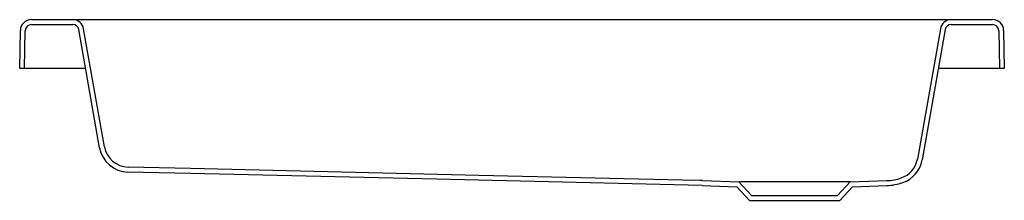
# Model space of a CAD drawing. Header units: millimetres. Extents: x 5046.207 to 5047.009, y 3155.283 to 3155.431.
import ezdxf

# ---------------------------------------------------------------- set-up
doc = ezdxf.new("R2010")
doc.units = ezdxf.units.MM
doc.layers.add('SANINDUSA', color=3, linetype='Continuous')

msp = doc.modelspace()

# ---------------------------------------------------------------- linework, layer by layer
at = {"layer": 'SANINDUSA'}
for p, q in [((5046.21685, 3155.43062), (5046.25045, 3155.43062)), ((5046.21685, 3155.42662), (5046.25045, 3155.42662)), ((5046.25045, 3155.43062), (5046.26916, 3155.43062)), ((5046.26916, 3155.43062), (5046.94684, 3155.43062)), ((5046.94684, 3155.43062), (5046.96556, 3155.43062)), ((5046.96556, 3155.43062), (5046.99916, 3155.43062)), ((5046.96556, 3155.42662), (5046.99916, 3155.42662)), ((5046.20731, 3155.39062), (5046.20785, 3155.42177)), ((5046.21131, 3155.39062), (5046.21185, 3155.4217)), ((5046.27238, 3155.32606), (5046.25538, 3155.42248)), ((5046.27632, 3155.32675), (5046.25931, 3155.42318)), ((5046.95669, 3155.42318), (5046.93794, 3155.31681)), ((5046.96063, 3155.42248), (5046.94188, 3155.31611)), ((5047.00416, 3155.4217), (5047.0047, 3155.39062)), ((5047.00816, 3155.42177), (5047.0087, 3155.39062)), ((5046.21131, 3155.39062), (5046.20731, 3155.39062)), ((5046.21231, 3155.39062), (5046.21131, 3155.39062)), ((5046.26099, 3155.39062), (5046.21231, 3155.39062)), ((5047.0037, 3155.39062), (5046.95501, 3155.39062)), ((5047.0047, 3155.39062), (5047.0037, 3155.39062)), ((5047.0087, 3155.39062), (5047.0047, 3155.39062)), ((5046.34632, 3155.30503), (5046.29545, 3155.30623)), ((5046.34642, 3155.30903), (5046.29554, 3155.31023)), ((5046.763, 3155.29918), (5046.79271, 3155.29814)), ((5046.79271, 3155.29814), (5046.803, 3155.2871)), ((5046.8833, 3155.29814), (5046.79271, 3155.29814)), ((5046.873, 3155.2871), (5046.8833, 3155.29814)), ((5046.8833, 3155.29814), (5046.913, 3155.29918)), ((5046.76286, 3155.29518), (5046.79091, 3155.2942)), ((5046.79091, 3155.2942), (5046.80126, 3155.2831)), ((5046.87474, 3155.2831), (5046.8851, 3155.2942)), ((5046.8851, 3155.2942), (5046.91314, 3155.29518)), ((5046.80126, 3155.2831), (5046.87474, 3155.2831)), ((5046.803, 3155.2871), (5046.873, 3155.2871))]:
    msp.add_line(p, q, dxfattribs=at)
at = {"layer": 'SANINDUSA', "flags": 128}
for points in [[(5046.74678, 3155.29956), (5046.58103, 3155.30348), (5046.34642, 3155.30903)], [(5046.76286, 3155.29518), (5046.54649, 3155.3003), (5046.34632, 3155.30503)], [(5046.763, 3155.29918), (5046.76126, 3155.29922), (5046.74678, 3155.29956)]]:
    msp.add_lwpolyline(points, dxfattribs=at)
at = {"layer": 'SANINDUSA'}
for centre, radius, start, end in [((5046.21685, 3155.42162), 0.009, 90, 179), ((5046.21685, 3155.42162), 0.005, 90, 179), ((5046.25045, 3155.42162), 0.009, 10, 90), ((5046.25045, 3155.42162), 0.005, 10, 90), ((5046.96556, 3155.42162), 0.009, 90, 170), ((5046.96556, 3155.42162), 0.005, 90, 170), ((5046.99916, 3155.42162), 0.009, 1, 90), ((5046.99916, 3155.42162), 0.005, 1, 90), ((5046.29601, 3155.33022), 0.024, 190.00001, 268.64618), ((5046.29601, 3155.33022), 0.02, 190, 268.64619), ((5046.91824, 3155.32028), 0.02, 289.19657, 350.00021), ((5046.91824, 3155.32028), 0.024, 289.19695, 350.00005), ((5046.91161, 3155.33931), 0.04015, 271.99438, 289.20785), ((5046.9116, 3155.33934), 0.04418, 272.00752, 289.20082)]:
    msp.add_arc(centre, radius, start, end, dxfattribs=at)

doc.saveas('drawing.dxf')
